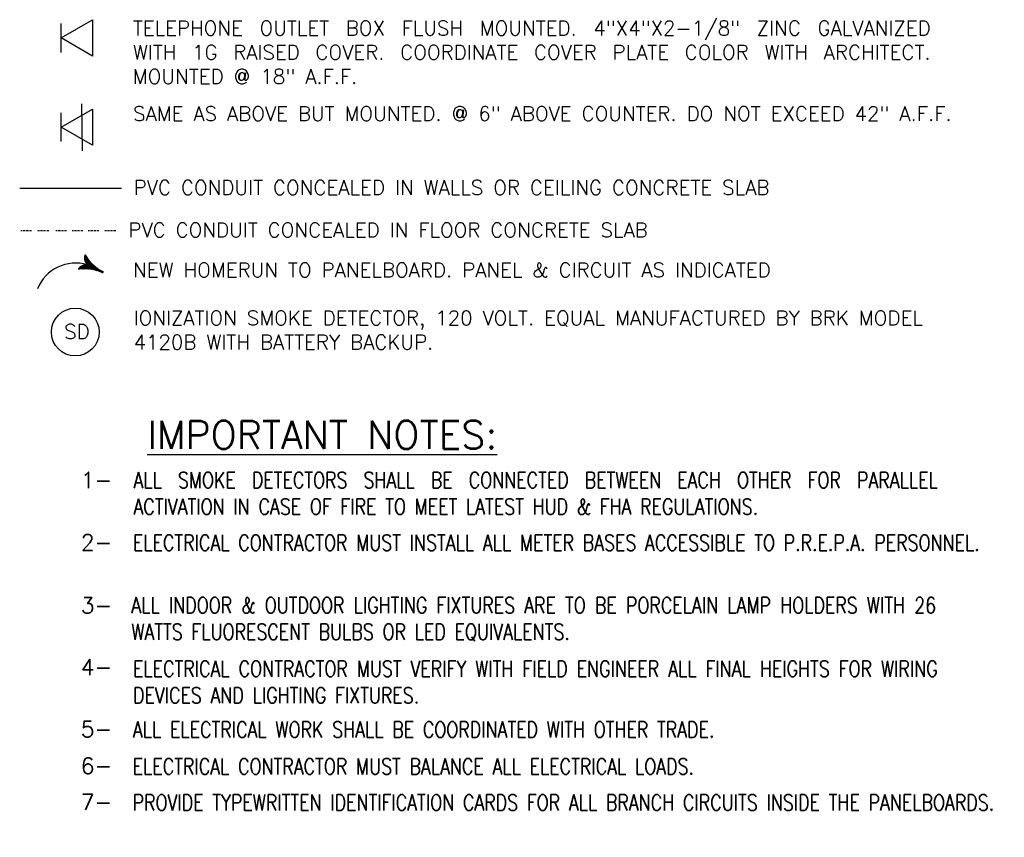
# Model space of a CAD drawing. Header units: inches. Extents: x 31163 to 32654, y 1540 to 4104.
# Tile 22 of 27: x 31262 to 31499, y 3483 to 3680. Entities that reach past the tile are written whole.
import ezdxf

# ---------------------------------------------------------------- set-up
doc = ezdxf.new("R2010")
doc.units = ezdxf.units.IN
doc.header["$LTSCALE"] = 2
doc.header["$MEASUREMENT"] = 0
doc.linetypes.add('HIDDEN', pattern=[0.375, 0.25, -0.125])
doc.linetypes.add('HIDDEN2', pattern=[0.1875, 0.125, -0.0625])
for name, color, linetype in [('1ELECPOWER', 4, 'CONTINUOUS'), ('E-NEW-LITECOND-04', 4, 'CONTINUOUS'), ('E-NEW-POWRRUN-03', 3, 'CONTINUOUS'), ('eeTelDist', 5, 'CONTINUOUS'), ('EL-ANNO-TEXT', 4, 'CONTINUOUS'), ('RECEP-DIST', 120, 'HIDDEN2')]:
    doc.layers.add(name, color=color, linetype=linetype)
doc.styles.add('140ANNO', font='simplex.shx', dxfattribs={"height": 0.14})
doc.styles.add('80ANNO', font='romans.shx', dxfattribs={"width": 0.8, "height": 0.08})
doc.styles.get("Standard").update_dxf_attribs({"font": 'simplex.shx'})

# ---------------------------------------------------------------- blocks, each defined once
blk = doc.blocks.new('ELE-141')
at = {"layer": 'E-NEW-POWRRUN-03', "color": 1}
for p, q in [((-0.0383, 0.0473), (-0.0375, 0.0482)), ((-0.0382, -0.0452), (0.0073, 0.0003)), ((-0.0381, 0.0449), (-0.0359, 0.0471)), ((-0.0381, -0.0479), (0.0263, 0.0165)), ((-0.0377, 0.0425), (-0.0342, 0.046)), ((-0.0372, 0.0403), (-0.0326, 0.0449)), ((-0.0367, 0.0381), (-0.0309, 0.0438)), ((-0.036, 0.036), (-0.0293, 0.0428)), ((-0.0353, 0.034), (-0.0276, 0.0417)), ((-0.0346, 0.032), (-0.0259, 0.0407)), ((-0.0337, 0.0301), (-0.0242, 0.0396)), ((-0.0328, 0.0283), (-0.0225, 0.0386)), ((-0.0319, 0.0265), (-0.0208, 0.0376)), ((-0.0309, 0.0248), (-0.0191, 0.0366)), ((-0.0299, -0.0424), (0.0283, 0.0158)), ((-0.0298, 0.0231), (-0.0173, 0.0356)), ((-0.0287, 0.0215), (-0.0156, 0.0347)), ((-0.0275, 0.02), (-0.0138, 0.0337)), ((-0.0263, 0.0185), (-0.012, 0.0328)), ((-0.025, 0.017), (-0.0102, 0.0318)), ((-0.0237, 0.0156), (-0.0084, 0.0309)), ((-0.0229, -0.0381), (0.0304, 0.0152)), ((-0.0223, 0.0143), (-0.0066, 0.03)), ((-0.0209, 0.013), (-0.0048, 0.0291)), ((-0.0194, 0.0117), (-0.0029, 0.0282)), ((-0.0179, 0.0105), (-0.0011, 0.0273)), ((-0.0165, -0.0344), (0.0325, 0.0146)), ((-0.0163, 0.0094), (0.0008, 0.0265)), ((-0.0146, 0.0083), (0.0027, 0.0256)), ((-0.0129, 0.0073), (0.0046, 0.0248)), ((-0.0112, 0.0063), (0.0065, 0.024)), ((-0.0106, -0.0313), (0.0346, 0.0139)), ((-0.0094, 0.0054), (0.0084, 0.0232)), ((-0.0075, 0.0045), (0.0103, 0.0224)), ((-0.0056, 0.0037), (0.0123, 0.0216)), ((-0.0051, -0.0285), (0.0367, 0.0133)), ((-0.0036, 0.003), (0.0142, 0.0208)), ((-0.0015, 0.0024), (0.0162, 0.0201)), ((0.0001, -0.026), (0.0389, 0.0127)), ((0.0006, 0.0018), (0.0182, 0.0193)), ((0.0029, 0.0013), (0.0202, 0.0186)), ((0.005, -0.0238), (0.041, 0.0122)), ((0.0052, 0.0009), (0.0222, 0.0179)), ((0.0076, 0.0005), (0.0242, 0.0172)), ((0.0097, -0.0219), (0.0432, 0.0116)), ((0.0142, -0.0201), (0.0454, 0.0111)), ((0.0186, -0.0184), (0.0476, 0.0105)), ((0.0228, -0.0169), (0.0498, 0.01)), ((0.0269, -0.0155), (0.052, 0.0095)), ((0.0309, -0.0143), (0.0543, 0.0091)), ((0.0348, -0.0131), (0.0566, 0.0086)), ((0.0386, -0.012), (0.0588, 0.0082)), ((0.0423, -0.0111), (0.0612, 0.0078)), ((0.0459, -0.0102), (0.0635, 0.0074)), ((0.0495, -0.0093), (0.0658, 0.007)), ((0.053, -0.0086), (0.0682, 0.0066)), ((0.0564, -0.0079), (0.0706, 0.0063)), ((0.0598, -0.0073), (0.073, 0.006)), ((0.0631, -0.0067), (0.0754, 0.0057)), ((0.0663, -0.0062), (0.0779, 0.0054)), ((0.0695, -0.0057), (0.0804, 0.0052)), ((0.0726, -0.0053), (0.0829, 0.0049)), ((0.0757, -0.0049), (0.0854, 0.0047)), ((0.0788, -0.0046), (0.0879, 0.0046)), ((0.0818, -0.0043), (0.0905, 0.0044)), ((0.0848, -0.004), (0.0931, 0.0043)), ((0.0877, -0.0038), (0.0957, 0.0042)), ((0.0906, -0.0037), (0.0984, 0.0041)), ((0.0935, -0.0035), (0.1011, 0.0041)), ((0.0963, -0.0034), (0.1038, 0.004)), ((0.0991, -0.0033), (0.1056, 0.0032)), ((0.1019, -0.0033), (0.1067, 0.0015)), ((-0.0377, -0.0421), (0.0041, -0.0002)), ((-0.037, -0.0386), (0.0007, -0.0009)), ((-0.0359, -0.0348), (-0.0032, -0.002)), ((-0.0342, -0.0303), (-0.0076, -0.0037)), ((-0.0314, -0.0248), (-0.0131, -0.0065)), ((0.105, -0.0029), (0.1063, -0.0016))]:
    blk.add_line(p, q, dxfattribs=at)
at = {"layer": 'E-NEW-POWRRUN-03', "color": 3}
for centre, radius, start, end in [((0.0131, 0.0518), 0.0516, 183.31173, 265.22005), ((0.1041, 0.253), 0.249, 235.08586, 270.03532), ((0.0131, -0.051), 0.0516, 94.77995, 176.68827), ((0.103, 0.0004), 0.00386, 287.55094, 71.46688), ((0.1041, -0.2523), 0.249, 89.97914, 124.91414)]:
    blk.add_arc(centre, radius, start, end, dxfattribs=at)
blk = doc.blocks.new('TEL-OUT')
at = {"layer": 'eeTelDist', "linetype": 'ByBlock'}
for p, q in [((0, 0), (0.1574, 0.0909)), ((0.1574, 0.0909), (0.1574, -0.0909)), ((0.1574, -0.0909), (0, 0))]:
    blk.add_line(p, q, dxfattribs=at)
at = {"layer": 'eeTelDist'}
blk.add_line((0, -0.0725), (0, 0.0725), dxfattribs=at)

msp = doc.modelspace()

# ---------------------------------------------------------------- linework, layer by layer
at = {"layer": '1ELECPOWER', "color": 5}
msp.add_circle((31275.23886145, 3605.06139264), 5.76619192, dxfattribs=at)
at = {"layer": 'E-NEW-LITECOND-04', "color": 5}
msp.add_arc((31275.31206545, 3611.78654414), 9.90888314, 73.3410019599, 158.0530558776, dxfattribs=at)
at = {"layer": 'RECEP-DIST', "color": 3, "linetype": 'Continuous'}
msp.add_line((31276.73963357, 3660.14441493), (31276.92291662, 3648.81199484), dxfattribs=at)
at = {"layer": 'RECEP-DIST', "color": 5, "linetype": 'Continuous'}
msp.add_line((31286.35062741, 3639.70538036), (31261.83509267, 3639.70538036), dxfattribs=at)
at = {"layer": 'RECEP-DIST', "color": 5, "linetype": 'HIDDEN'}
for p, q in [((31264.67398688, 3629.50650781), (31262.0804746, 3629.50650781)), ((31268.84070331, 3629.50650781), (31266.24719104, 3629.50650781)), ((31273.13763154, 3629.50650781), (31270.54411927, 3629.50650781)), ((31277.04392927, 3629.50650781), (31274.45041699, 3629.50650781)), ((31280.95022699, 3629.50650781), (31278.35671472, 3629.50650781)), ((31284.98673407, 3629.50650781), (31282.3932218, 3629.50650781))]:
    msp.add_line(p, q, dxfattribs=at)

# ---------------------------------------------------------------- block references
at = {"layer": 'E-NEW-LITECOND-04', "xscale": 39.32201109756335, "yscale": 39.32201109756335, "zscale": 39.32201109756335, "rotation": 334.7669953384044}
msp.add_blockref('ELE-141', (31278.15269463, 3621.27953055), dxfattribs=at)
at = {"layer": 'eeTelDist', "xscale": 48, "yscale": 48, "zscale": 48}
for p in [(31271.85651991, 3676.02364004), (31271.85651991, 3654.47820489)]:
    msp.add_blockref('TEL-OUT', p, dxfattribs=at)

# ---------------------------------------------------------------- texts
at = {"layer": '1ELECPOWER', "color": 3}
msp.add_text('SD', height=3.5, dxfattribs=at).set_placement((31272.55099949, 3603.42289038))
at = {"layer": 'EL-ANNO-TEXT'}
for s, p in [('PVC CONDUIT CONCEALED IN WALLS OR CEILING CONCRETE SLAB', (31289.32070607, 3638.17287288)), (' PVC CONDUIT CONCEALED IN FLOOR CONCRETE SLAB', (31285.6487539, 3627.94727205)), ('NEW HOMERUN TO PANELBOARD. PANEL & CIRCUIT AS INDICATED', (31289.18663087, 3618.29327291))]:
    msp.add_text(s, height=3.5, dxfattribs=at).set_placement(p)
at = {"layer": 'EL-ANNO-TEXT', "color": 5, "linetype": 'Continuous', "style": '140ANNO'}
msp.add_text('%%uIMPORTANT NOTES:', height=6.72, dxfattribs=at).set_placement((31292.59814026, 3576.89011205))
at = {"layer": 'EL-ANNO-TEXT', "style": '80ANNO'}
for s, p in [('1-', (31276.58001655, 3567.41650905)), ('2-', (31276.58001655, 3552.38108913)), ('3-', (31276.58001655, 3537.19813715)), ('4-', (31276.58001655, 3522.28595025)), ('5-', (31276.58001655, 3507.35816687)), ('6-', (31276.58001655, 3498.48823744)), ('7-', (31276.58001655, 3489.76569928))]:
    msp.add_text(s, height=3.84, dxfattribs=at).set_placement(p)
at = {"layer": 'EL-ANNO-TEXT', "char_height": 3.5, "attachment_point": 1}
for s, insert, width in [('\\pxqj;TELEPHONE OUTLET BOX FLUSH MOUNTED. 4"X4"X2-1/8" ZINC GALVANIZED WITH 1G RAISED COVER. COORDINATE COVER PLATE COLOR WITH ARCHITECT. MOUNTED @ 18" A.F.F.', (31289.11838205, 3680.13189479), 208.4564090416), ('IONIZATION SMOKE DETECTOR, 120 VOLT. EQUAL MANUFACTURED BY BRK MODEL 4120B WITH BATTERY BACKUP. ', (31289.3009882, 3610.20187639), 208.2738028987)]:
    msp.add_mtext(s, dxfattribs=dict(at, insert=insert, width=width))
at = {"layer": 'EL-ANNO-TEXT', "ltscale": 2, "insert": (31289.1727341, 3659.51084054), "char_height": 3.5, "width": 208.5990231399, "attachment_point": 1}
msp.add_mtext('SAME AS ABOVE BUT MOUNTED. @ 6" ABOVE COUNTER. DO NOT EXCEED 42" A.F.F.', dxfattribs=at)
at = {"layer": 'EL-ANNO-TEXT', "ltscale": 10, "insert": (31289.28854005, 3571.25650905), "char_height": 3.84, "width": 210.1389477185, "attachment_point": 1, "style": '80ANNO'}
msp.add_mtext('\\pxqj;ALL SMOKE DETECTORS SHALL BE CONNECTED BETWEEN EACH OTHER FOR PARALLEL ACTIVATION IN CASE OF FIRE TO MEET LATEST HUD & FHA REGULATIONS.', dxfattribs=at)
at = {"layer": 'EL-ANNO-TEXT', "linetype": 'Continuous', "char_height": 3.84, "attachment_point": 1, "style": '80ANNO'}
for s, insert, width in [('\\pxqj;ELECTRICAL CONTRACTOR MUST INSTALL ALL METER BASES ACCESSIBLE TO P.R.E.P.A. PERSONNEL. ', (31289.1476988, 3556.13471504), 210.2797889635), ('\\pxqj;ALL INDOOR & OUTDOOR LIGHTING FIXTURES ARE TO BE PORCELAIN LAMP HOLDERS WITH 26 WATTS FLUORESCENT BULBS OR LED EQUIVALENTS. ', (31288.77174831, 3541.05761154), 210.2467234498), ('\\pxqj;ELECTRICAL CONTRACTOR MUST VERIFY WITH FIELD ENGINEER ALL FINAL HEIGHTS FOR WIRING DEVICES AND LIGHTING FIXTURES.', (31289.17465847, 3525.74323638), 210.2528292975), ('\\pxqj;ALL ELECTRICAL WORK SHALL BE COORDINATED WITH OTHER TRADE.', (31289.15286529, 3511.07675325), 213.1322631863), ('ELECTRICAL CONTRACTOR MUST BALANCE ALL ELECTRICAL LOADS.', (31289.10345489, 3502.18920525), 208.4713362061), ('\\pxqj;PROVIDE TYPEWRITTEN IDENTIFICATION CARDS FOR ALL BRANCH CIRCUITS INSIDE THE PANELBOARDS. ', (31289.07949607, 3493.46724515), 210.3479916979)]:
    msp.add_mtext(s, dxfattribs=dict(at, insert=insert, width=width))

doc.saveas('drawing.dxf')
